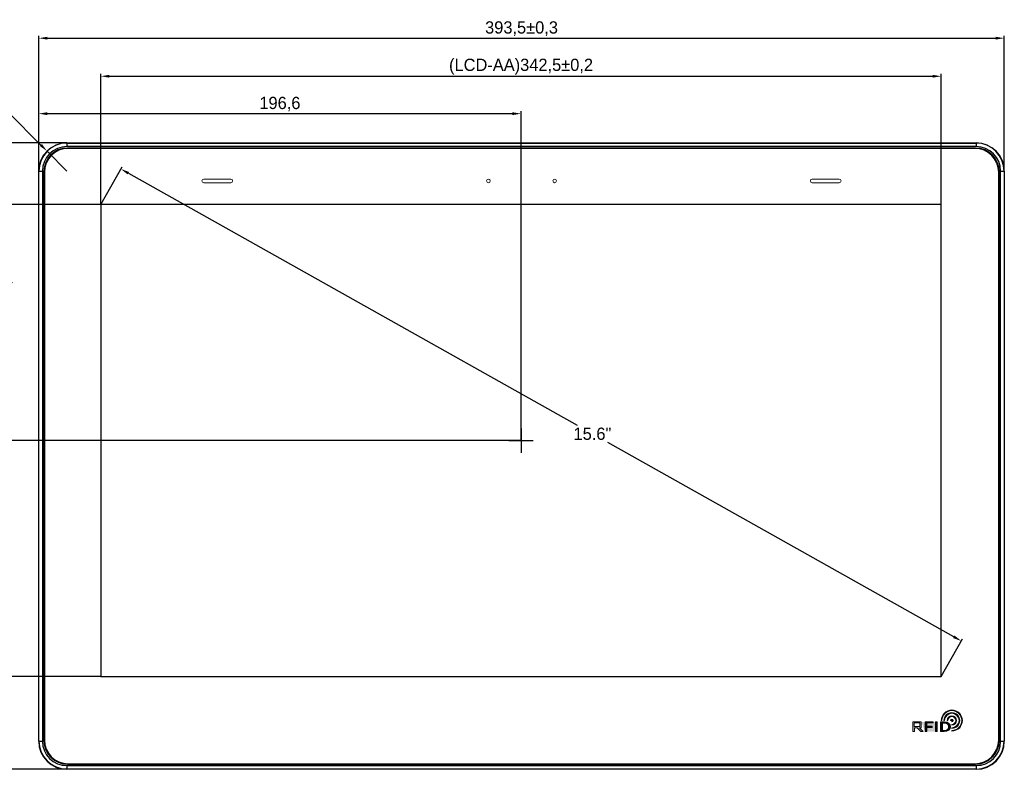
# Model space of a CAD drawing. Header units: millimetres. Extents: x 341 to 2770, y 512 to 8340.
# Tile 16 of 24: x 1678 to 2079, y 7725 to 8031. Entities that reach past the tile are written whole.
import ezdxf

# ---------------------------------------------------------------- set-up
doc = ezdxf.new("R2010")
doc.units = ezdxf.units.MM
doc.header["$LTSCALE"] = 5
doc.header["$PDSIZE"] = -1
doc.layers.add('layer 1', color=7, linetype='Continuous')
doc.layers.add('LENS', color=1, linetype='Continuous', lineweight=15)
doc.dimstyles.new('ISO-25', dxfattribs={"dimtxt": 2.5, "dimasz": 2.5, "dimexe": 1.25, "dimexo": 0.625, "dimtad": 1, "dimtxsty": 'Standard', "dimcen": 2.5, "dimadec": 0, "dimazin": 0, "dimtfac": 1, "dimtmove": 0, "dimatfit": 3, "dimfxl": 1, "dimarcsym": 0})
doc.dimstyles.new('ISO-25$0', dxfattribs={"dimtxt": 7, "dimasz": 1.5, "dimexe": 0.3, "dimexo": 0.2, "dimgap": 0.2, "dimtad": 0, "dimzin": 1, "dimdsep": 46, "dimtxsty": 'Standard', "dimcen": 0.5, "dimadec": 0, "dimazin": 0, "dimtp": 1.2, "dimtm": 1.2, "dimtfac": 1, "dimtmove": 0, "dimatfit": 3, "dimfxl": 1, "dimtolj": 1, "dimarcsym": 0})

# ---------------------------------------------------------------- blocks, each defined once
blk = doc.blocks.new('*D799')
at = {"color": 0, "lineweight": -2}
for p, q in [((1685.5, 7969.41), (1685.5, 8024.6)), ((1689, 8023.6), (2075.5, 8023.6)), ((2079, 7969.41), (2079, 8024.6))]:
    blk.add_line(p, q, dxfattribs=at)
at = {"color": 0}
for points in [[(1689, 8024.18), (1689, 8023.02), (1685.5, 8023.6)], [(2075.5, 8024.18), (2075.5, 8023.02), (2079, 8023.6)]]:
    blk.add_solid(points, dxfattribs=at)
at = {"layer": 'Defpoints', "color": 0}
for p in [(2079, 8023.6), (1685.5, 7969.41), (2079, 7969.41)]:
    blk.add_point(p, dxfattribs=at)
at = {"color": 0, "insert": (1882.25, 8027.52), "char_height": 5, "attachment_point": 5}
blk.add_mtext('393,5±0,3', dxfattribs=at)
blk = doc.blocks.new('*D800')
at = {"color": 0, "lineweight": -2}
for p, q in [((1697, 7980.91), (1631.93, 7980.91)), ((1632.93, 7977.41), (1632.93, 7872.91)), ((1632.93, 7728.91), (1632.93, 7833.41)), ((1697, 7725.41), (1631.93, 7725.41))]:
    blk.add_line(p, q, dxfattribs=at)
at = {"color": 0}
for points in [[(1632.34, 7977.41), (1633.51, 7977.41), (1632.93, 7980.91)], [(1632.34, 7728.91), (1633.51, 7728.91), (1632.93, 7725.41)]]:
    blk.add_solid(points, dxfattribs=at)
at = {"layer": 'Defpoints', "color": 0}
for p in [(1697, 7980.91), (1632.93, 7725.41), (1697, 7725.41)]:
    blk.add_point(p, dxfattribs=at)
at = {"color": 0, "insert": (1632.93, 7853.16), "char_height": 5, "attachment_point": 5, "rotation": 90}
blk.add_mtext('255,5±0,3', dxfattribs=at)
blk = doc.blocks.new('*D801')
at = {"color": 0, "lineweight": -2}
for p, q in [((1685.5, 7969.41), (1685.5, 7993.81)), ((1882.05, 7859.55), (1882.05, 7993.81)), ((1878.55, 7992.81), (1689, 7992.81))]:
    blk.add_line(p, q, dxfattribs=at)
at = {"color": 0}
for points in [[(1689, 7993.4), (1689, 7992.23), (1685.5, 7992.81)], [(1878.55, 7993.4), (1878.55, 7992.23), (1882.05, 7992.81)]]:
    blk.add_solid(points, dxfattribs=at)
at = {"layer": 'Defpoints', "color": 0}
for p in [(1685.5, 7992.81), (1685.5, 7969.41), (1882.05, 7859.55)]:
    blk.add_point(p, dxfattribs=at)
at = {"color": 0, "insert": (1783.78, 7996.73), "char_height": 5, "attachment_point": 5}
blk.add_mtext('196,6', dxfattribs=at)
blk = doc.blocks.new('*D802')
at = {"color": 0, "lineweight": -2}
for p, q in [((1697, 7980.91), (1670.95, 7980.91)), ((1671.95, 7977.41), (1671.95, 7929.98)), ((1671.95, 7863.05), (1671.95, 7910.48)), ((1882.05, 7859.55), (1670.95, 7859.55))]:
    blk.add_line(p, q, dxfattribs=at)
at = {"color": 0}
for points in [[(1671.37, 7977.41), (1672.53, 7977.41), (1671.95, 7980.91)], [(1671.37, 7863.05), (1672.53, 7863.05), (1671.95, 7859.55)]]:
    blk.add_solid(points, dxfattribs=at)
at = {"layer": 'Defpoints', "color": 0}
for p in [(1671.95, 7980.91), (1697, 7980.91), (1882.05, 7859.55)]:
    blk.add_point(p, dxfattribs=at)
at = {"color": 0, "insert": (1671.95, 7920.23), "char_height": 5, "attachment_point": 5, "rotation": 90}
blk.add_mtext('121,4', dxfattribs=at)
blk = doc.blocks.new('*D803')
at = {"color": 0, "lineweight": -2}
for p, q in [((1710.8, 7955.72), (1719.46, 7971.12)), ((1722.02, 7968.53), (1904.91, 7865.74)), ((2058.41, 7779.46), (1917.36, 7858.74)), ((2053.3, 7763.22), (2061.96, 7778.62))]:
    blk.add_line(p, q, dxfattribs=at)
at = {"color": 0}
for points in [[(1722.3, 7969.04), (1721.73, 7968.03), (1718.97, 7970.25)], [(2058.7, 7779.97), (2058.13, 7778.96), (2061.47, 7777.75)]]:
    blk.add_solid(points, dxfattribs=at)
at = {"layer": 'Defpoints', "color": 0}
for p in [(1710.8, 7955.72), (2061.47, 7777.75), (2053.3, 7763.22)]:
    blk.add_point(p, dxfattribs=at)
at = {"color": 0, "insert": (1911.14, 7862.24), "char_height": 5, "attachment_point": 5}
blk.add_mtext('15.6"', dxfattribs=at)
blk = doc.blocks.new('*D804')
at = {"color": 0, "lineweight": -2}
for p, q in [((1710.8, 7955.72), (1710.8, 8009.07)), ((1714.3, 8008.07), (2049.8, 8008.07)), ((2053.3, 7955.72), (2053.3, 8009.07))]:
    blk.add_line(p, q, dxfattribs=at)
at = {"color": 0}
for points in [[(1714.3, 8008.66), (1714.3, 8007.49), (1710.8, 8008.07)], [(2049.8, 8008.66), (2049.8, 8007.49), (2053.3, 8008.07)]]:
    blk.add_solid(points, dxfattribs=at)
at = {"layer": 'Defpoints', "color": 0}
for p in [(2053.3, 8008.07), (1710.8, 7955.72), (2053.3, 7955.72)]:
    blk.add_point(p, dxfattribs=at)
at = {"color": 0, "insert": (1882.05, 8011.99), "char_height": 5, "attachment_point": 5}
blk.add_mtext('(LCD-AA)342,5±0,2', dxfattribs=at)
blk = doc.blocks.new('*D805')
at = {"color": 0, "lineweight": -2}
for p, q in [((1710.8, 7955.72), (1654.13, 7955.72)), ((1655.13, 7952.22), (1655.13, 7896.72)), ((1655.13, 7766.72), (1655.13, 7822.22)), ((1710.8, 7763.22), (1654.13, 7763.22))]:
    blk.add_line(p, q, dxfattribs=at)
at = {"color": 0}
for points in [[(1654.55, 7952.22), (1655.72, 7952.22), (1655.13, 7955.72)], [(1654.55, 7766.72), (1655.72, 7766.72), (1655.13, 7763.22)]]:
    blk.add_solid(points, dxfattribs=at)
at = {"layer": 'Defpoints', "color": 0}
for p in [(1710.8, 7955.72), (1655.13, 7763.22), (1710.8, 7763.22)]:
    blk.add_point(p, dxfattribs=at)
at = {"color": 0, "insert": (1655.13, 7859.47), "char_height": 5, "attachment_point": 5, "rotation": 90}
blk.add_mtext('(LCD-AA)192,5±0,2', dxfattribs=at)
blk = doc.blocks.new('*D810')
at = {"color": 0, "lineweight": -2}
for p, q in [((1654.61, 7993.31), (1673.11, 7993.31)), ((1673.11, 7993.31), (1686.4, 7980.02)), ((1697, 7969.41), (1688.87, 7977.55))]:
    blk.add_line(p, q, dxfattribs=at)
at = {"color": 0}
blk.add_solid([(1686.81, 7980.43), (1685.98, 7979.61), (1688.87, 7977.55)], dxfattribs=at)
at = {"layer": 'Defpoints', "color": 0}
for p in [(1688.87, 7977.55), (1697, 7969.41)]:
    blk.add_point(p, dxfattribs=at)
at = {"color": 0, "insert": (1663.36, 7997.22), "char_height": 5, "attachment_point": 5}
blk.add_mtext('R11,5', dxfattribs=at)

msp = doc.modelspace()

# ---------------------------------------------------------------- hatches: boundary and pattern name
at = {"lineweight": 0}
h = msp.add_hatch(color=256, dxfattribs=at)
h.paths.add_polyline_path([(2053.3, 7745.32), (2053.6, 7745.32, -2.414214), (2057.62, 7741.31), (2057.62, 7741.01, 2.414214)])
h.paths.add_polyline_path([(2057.62, 7742.38), (2057.62, 7742.08, 2.414214), (2054.38, 7745.32), (2054.68, 7745.32, -2.414214)], flags=17)
h.paths.add_polyline_path([(2057.62, 7743.74), (2057.62, 7743.44, 2.414214), (2055.74, 7745.32), (2056.04, 7745.32, -2.414214)], flags=16)
h = msp.add_hatch(color=256, dxfattribs=at)
h.paths.add_polyline_path([(2042.23, 7742.94), (2042.23, 7744.35), (2044.62, 7744.35), (2044.62, 7742.94)], flags=16)
h.paths.add_polyline_path([(2042.36, 7740.83), (2042.36, 7742.38), (2043.53, 7742.38), (2044.94, 7740.83), (2045.88, 7740.83), (2044.48, 7742.38), (2045.18, 7742.38), (2045.18, 7744.77), (2041.66, 7744.77), (2041.66, 7740.83)], flags=17)
edge = h.paths.add_edge_path()
edge.add_line((2049.96, 7744.77), (2046.7, 7744.77))
edge.add_line((2050.94, 7744.77), (2051.64, 7744.77))
edge.add_line((2050.94, 7740.83), (2050.94, 7744.77))
edge.add_line((2051.65, 7740.83), (2050.94, 7740.83))
edge.add_line((2051.64, 7744.77), (2051.65, 7740.83))
edge.add_line((2046.7, 7740.83), (2047.43, 7740.83))
edge.add_line((2047.43, 7742.52), (2047.43, 7740.83))
edge.add_line((2047.43, 7742.52), (2049.54, 7742.52))
edge.add_line((2049.54, 7743.08), (2049.54, 7742.52))
edge.add_line((2047.43, 7743.08), (2049.54, 7743.08))
edge.add_line((2047.43, 7743.08), (2047.43, 7744.33))
edge.add_line((2049.96, 7744.33), (2047.43, 7744.33))
edge.add_line((2049.96, 7744.77), (2049.96, 7744.33))
edge.add_line((2046.7, 7740.83), (2046.7, 7744.77))
edge.add_line((2041.66, 7744.77), (2045.18, 7744.77))
for points in [[(2047.43, 7742.52), (2049.54, 7742.52), (2049.54, 7743.08), (2047.43, 7743.08), (2047.43, 7744.33), (2049.96, 7744.33), (2049.96, 7744.77), (2046.7, 7744.77), (2046.7, 7740.83), (2047.43, 7740.83)], [(2050.94, 7740.83), (2051.65, 7740.83), (2051.64, 7744.77), (2050.94, 7744.77)], [(2057.62, 7745.32), (2057.62, 7744.81, 2.414214), (2057.11, 7745.32)]]:
    msp.add_hatch(color=256, dxfattribs=at).paths.add_polyline_path(points)
h = msp.add_hatch(color=256, dxfattribs=at)
edge = h.paths.add_edge_path()
edge.add_spline(control_points=[(2053.05, 7744.15), (2053.05, 7743.6), (2053.05, 7742.77), (2053.05, 7742.08)], knot_values=[0.7, 0.7, 0.7, 0.7, 0.849997, 0.849997, 0.849997, 0.849997], degree=3, periodic=0)
edge.add_spline(control_points=[(2053.05, 7742.08), (2053.05, 7741.38), (2053.05, 7740.83), (2053.05, 7740.83), (2053.05, 7740.83), (2054.44, 7740.83), (2054.44, 7740.83)], knot_values=[0.849997, 0.849997, 0.849997, 0.849997, 1, 1, 1, 1.2, 1.2, 1.2, 1.2], degree=3, periodic=0)
edge.add_spline(control_points=[(2054.44, 7740.83), (2058.05, 7740.83), (2057.79, 7744.77), (2054.6, 7744.77), (2054.6, 7744.77), (2054.6, 7744.77), (2054.38, 7744.77), (2054.11, 7744.77)], knot_values=[0.2, 0.2, 0.2, 0.2, 0.4, 0.4, 0.4, 0.4, 0.475005, 0.475005, 0.475005, 0.475005], degree=3, periodic=0)
edge.add_spline(control_points=[(2054.11, 7744.77), (2053.84, 7744.77), (2053.51, 7744.77), (2053.3, 7744.77)], knot_values=[0.475005, 0.475005, 0.475005, 0.475005, 0.550003, 0.550003, 0.550003, 0.550003], degree=3, periodic=0)
edge.add_spline(control_points=[(2053.3, 7744.77), (2053.24, 7744.77), (2053.19, 7744.77), (2053.16, 7744.77)], knot_values=[0.550003, 0.550003, 0.550003, 0.550003, 0.568753, 0.568753, 0.568753, 0.568753], degree=3, periodic=0)
edge.add_spline(control_points=[(2053.16, 7744.77), (2053.12, 7744.77), (2053.09, 7744.77), (2053.07, 7744.77)], knot_values=[0.568753, 0.568753, 0.568753, 0.568753, 0.587502, 0.587502, 0.587502, 0.587502], degree=3, periodic=0)
edge.add_spline(control_points=[(2053.07, 7744.77), (2053.07, 7744.77), (2053.06, 7744.77), (2053.06, 7744.77)], knot_values=[0.587502, 0.587502, 0.587502, 0.587502, 0.59219, 0.59219, 0.59219, 0.59219], degree=3, periodic=0)
edge.add_spline(control_points=[(2053.05, 7744.77), (2053.05, 7744.77), (2053.05, 7744.77), (2053.05, 7744.77), (2053.05, 7744.77), (2053.05, 7744.77), (2053.05, 7744.77), (2053.05, 7744.77)], knot_values=[0.599953, 0.599953, 0.599953, 0.599953, 0.6, 0.6, 0.6, 0.6, 0.600246, 0.600246, 0.600246, 0.600246], degree=3, periodic=0)
edge.add_spline(control_points=[(2053.05, 7744.77), (2053.05, 7744.77), (2053.05, 7744.77), (2053.05, 7744.77)], knot_values=[0.600246, 0.600246, 0.600246, 0.600246, 0.600393, 0.600393, 0.600393, 0.600393], degree=3, periodic=0)
edge.add_spline(control_points=[(2053.05, 7744.77), (2053.05, 7744.77), (2053.05, 7744.77), (2053.05, 7744.77)], knot_values=[0.600979, 0.600979, 0.600979, 0.600979, 0.601564, 0.601564, 0.601564, 0.601564], degree=3, periodic=0)
edge.add_spline(control_points=[(2053.05, 7744.77), (2053.05, 7744.77), (2053.05, 7744.77), (2053.05, 7744.77)], knot_values=[0.601564, 0.601564, 0.601564, 0.601564, 0.603908, 0.603908, 0.603908, 0.603908], degree=3, periodic=0)
edge.add_spline(control_points=[(2053.05, 7744.77), (2053.05, 7744.77), (2053.05, 7744.77), (2053.05, 7744.76)], knot_values=[0.603908, 0.603908, 0.603908, 0.603908, 0.606252, 0.606252, 0.606252, 0.606252], degree=3, periodic=0)
edge.add_spline(control_points=[(2053.05, 7744.76), (2053.05, 7744.76), (2053.05, 7744.76), (2053.05, 7744.75)], knot_values=[0.606252, 0.606252, 0.606252, 0.606252, 0.615627, 0.615627, 0.615627, 0.615627], degree=3, periodic=0)
edge.add_spline(control_points=[(2053.05, 7744.75), (2053.05, 7744.74), (2053.05, 7744.73), (2053.05, 7744.72)], knot_values=[0.615627, 0.615627, 0.615627, 0.615627, 0.625001, 0.625001, 0.625001, 0.625001], degree=3, periodic=0)
edge.add_spline(control_points=[(2053.05, 7744.72), (2053.05, 7744.68), (2053.05, 7744.61), (2053.05, 7744.51)], knot_values=[0.625001, 0.625001, 0.625001, 0.625001, 0.662501, 0.662501, 0.662501, 0.662501], degree=3, periodic=0)
edge.add_spline(control_points=[(2053.05, 7744.51), (2053.05, 7744.41), (2053.05, 7744.29), (2053.05, 7744.15)], knot_values=[0.662501, 0.662501, 0.662501, 0.662501, 0.7, 0.7, 0.7, 0.7], degree=3, periodic=0)
edge = h.paths.add_edge_path(flags=16)
edge.add_spline(control_points=[(2053.76, 7744.28), (2053.76, 7744.28), (2053.76, 7741.25), (2053.76, 7741.25)], knot_values=[0, 0, 0, 0, 0.25, 0.25, 0.25, 0.25], degree=3, periodic=0)
edge.add_spline(control_points=[(2053.76, 7741.25), (2054.96, 7741.25), (2056.31, 7741.25), (2056.3, 7742.8)], knot_values=[0.5, 0.5, 0.5, 0.5, 1, 1, 1, 1], degree=3, periodic=0)
edge.add_spline(control_points=[(2056.3, 7742.8), (2056.35, 7744.22), (2054.93, 7744.28), (2053.76, 7744.28)], knot_values=[0.25, 0.25, 0.25, 0.25, 0.5, 0.5, 0.5, 0.5], degree=3, periodic=0)

# ---------------------------------------------------------------- linework, layer by layer
at = {"color": 7, "linetype": 'Continuous', "lineweight": 25}
for p, q in [((1697, 7980.91), (1697, 7980.83)), ((1697, 7980.91), (2067.5, 7980.91)), ((1697, 7980.83), (1697, 7979.41)), ((1697, 7980.83), (2067.5, 7980.83)), ((2067.5, 7979.41), (1697, 7979.41)), ((2067.3, 7978.81), (1697.2, 7978.81)), ((1697.2, 7978.77), (1697.2, 7978.81)), ((2067.3, 7978.77), (1697.2, 7978.77)), ((2067.05, 7978.63), (1697.45, 7978.63)), ((2067.3, 7978.77), (2067.3, 7978.81)), ((2067.5, 7980.83), (2067.5, 7980.91)), ((2067.5, 7980.83), (2067.5, 7979.41)), ((1685.5, 7736.91), (1685.5, 7969.41)), ((1685.59, 7969.41), (1685.5, 7969.41)), ((1685.59, 7736.91), (1685.59, 7969.41)), ((1685.59, 7969.41), (1687, 7969.41)), ((1687, 7969.41), (1687, 7736.91)), ((1687.6, 7969.21), (1687.6, 7737.11)), ((1687.65, 7969.21), (1687.6, 7969.21)), ((1687.65, 7969.21), (1687.65, 7737.11)), ((2076.86, 7737.11), (2076.86, 7969.21)), ((2076.86, 7969.21), (2076.9, 7969.21)), ((2076.9, 7737.11), (2076.9, 7969.21)), ((2077.5, 7736.91), (2077.5, 7969.41)), ((2077.5, 7969.41), (2078.91, 7969.41)), ((2078.91, 7969.41), (2078.91, 7736.91)), ((2079, 7969.41), (2078.91, 7969.41)), ((2079, 7969.41), (2079, 7736.91)), ((1687.78, 7968.96), (1687.78, 7737.36)), ((2076.72, 7737.36), (2076.72, 7968.96)), ((2053.3, 7955.72), (1710.8, 7955.72)), ((1710.8, 7955.72), (1710.8, 7763.22)), ((2053.3, 7763.22), (2053.3, 7955.72)), ((1710.8, 7763.22), (2053.3, 7763.22)), ((1685.5, 7736.91), (1685.59, 7736.91)), ((1685.59, 7736.91), (1687, 7736.91)), ((1687.65, 7737.11), (1687.6, 7737.11)), ((2076.86, 7737.11), (2076.9, 7737.11)), ((2077.5, 7736.91), (2078.91, 7736.91)), ((2078.91, 7736.91), (2079, 7736.91)), ((1697, 7726.91), (1697, 7725.5)), ((1697, 7726.91), (2067.5, 7726.91)), ((2067.5, 7725.5), (1697, 7725.5)), ((1697, 7725.5), (1697, 7725.41)), ((2067.5, 7725.41), (1697, 7725.41)), ((1697.2, 7727.56), (1697.2, 7727.51)), ((1697.2, 7727.56), (2067.3, 7727.56)), ((1697.2, 7727.51), (2067.3, 7727.51)), ((1697.45, 7727.69), (2067.05, 7727.69)), ((2067.3, 7727.56), (2067.3, 7727.51)), ((2067.5, 7726.91), (2067.5, 7725.5)), ((2067.5, 7725.41), (2067.5, 7725.5))]:
    msp.add_line(p, q, dxfattribs=at)
for p, q in [((1882.05, 7864.47), (1882.05, 7854.47)), ((1877.05, 7859.55), (1887.05, 7859.55))]:
    msp.add_line(p, q)
at = {"lineweight": 0}
for p, q in [((2041.66, 7744.77), (2045.18, 7744.77)), ((2041.66, 7744.77), (2041.66, 7740.83)), ((2041.66, 7744.77), (2045.18, 7744.77)), ((2045.18, 7744.77), (2045.18, 7742.38)), ((2050.94, 7740.83), (2050.94, 7744.77)), ((2050.94, 7744.77), (2051.64, 7744.77)), ((2051.64, 7744.77), (2051.65, 7740.83)), ((2053.3, 7745.32), (2053.6, 7745.32)), ((2054.38, 7745.32), (2054.68, 7745.32)), ((2055.74, 7745.32), (2056.04, 7745.32)), ((2057.11, 7745.32), (2057.62, 7745.32)), ((2057.62, 7745.32), (2057.62, 7744.81)), ((2041.66, 7740.83), (2042.36, 7740.83)), ((2042.23, 7744.35), (2044.62, 7744.35)), ((2042.23, 7742.94), (2042.23, 7744.35)), ((2044.62, 7742.94), (2042.23, 7742.94)), ((2043.53, 7742.38), (2042.36, 7742.38)), ((2042.36, 7740.83), (2042.36, 7742.38)), ((2043.53, 7742.38), (2044.94, 7740.83)), ((2045.18, 7742.38), (2044.48, 7742.38)), ((2044.48, 7742.38), (2045.88, 7740.83)), ((2044.62, 7744.35), (2044.62, 7742.94)), ((2045.88, 7740.83), (2044.94, 7740.83)), ((2051.65, 7740.83), (2050.94, 7740.83)), ((2057.62, 7743.74), (2057.62, 7743.44)), ((2057.62, 7742.38), (2057.62, 7742.08)), ((2057.62, 7741.31), (2057.62, 7741.01))]:
    msp.add_line(p, q, dxfattribs=at)
msp.add_lwpolyline([(2047.43, 7743.08), (2047.43, 7744.33), (2049.96, 7744.33), (2049.96, 7744.77), (2046.7, 7744.77), (2046.7, 7740.83), (2047.43, 7740.83), (2047.43, 7742.52), (2049.54, 7742.52), (2049.54, 7743.08), (2047.43, 7743.08)], dxfattribs=at)
at = {"color": 7, "lineweight": 0}
for centre in [(1868.75, 7965.41), (1895.75, 7965.41)]:
    msp.add_circle(centre, 0.75, dxfattribs=at)
at = {"color": 7, "linetype": 'Continuous', "lineweight": 25}
for centre, radius, start, end in [((1697, 7969.41), 11.5, 90, 180), ((1697, 7969.41), 11.41, 90, 180), ((1697, 7969.41), 10, 90, 180), ((1697.2, 7969.21), 9.6, 90, 180), ((1697.2, 7969.21), 9.56, 90, 180), ((1697.45, 7968.96), 9.67, 90, 180), ((2067.05, 7968.96), 9.67, 0, 90), ((2067.3, 7969.21), 9.6, 0, 90), ((2067.3, 7969.21), 9.56, 0, 90), ((2067.5, 7969.41), 11.5, 0, 90), ((2067.5, 7969.41), 11.41, 0, 90), ((2067.5, 7969.41), 10, 0, 90), ((1697, 7736.91), 11.5, 180, 270), ((1697, 7736.91), 11.41, 180, 270), ((1697, 7736.91), 10, 180, 270), ((1697.2, 7737.11), 9.6, 180, 270), ((1697.2, 7737.11), 9.56, 180, 270), ((1697.45, 7737.36), 9.67, 180, 270), ((2067.05, 7737.36), 9.67, 270, 0), ((2067.3, 7737.11), 9.6, 270, 0), ((2067.3, 7737.11), 9.56, 270, 0), ((2067.5, 7736.91), 10, 270, 0), ((2067.5, 7736.91), 11.41, 270, 0), ((2067.5, 7736.91), 11.5, 270, 0)]:
    msp.add_arc(centre, radius, start, end, dxfattribs=at)
at = {"lineweight": 0}
for radius in [4.32, 4.02, 3.24, 2.94, 1.88, 1.58, 0.512]:
    msp.add_arc((2057.62, 7745.32), radius, 270, 180, dxfattribs=at)
at = {"layer": 'layer 1', "color": 253, "lineweight": 0}
for points, knots in [([(2053.05, 7740.83), (2053.05, 7740.83), (2054.44, 7740.83), (2054.44, 7740.83), (2054.44, 7740.83), (2058.05, 7740.83), (2057.79, 7744.77), (2054.6, 7744.77), (2054.6, 7744.77), (2054.6, 7744.77), (2053.05, 7744.77), (2053.05, 7744.77), (2053.05, 7744.77), (2053.05, 7744.77), (2053.05, 7740.83), (2053.05, 7740.83)], [0, 0, 0, 0, 0.2, 0.2, 0.2, 0.2, 0.4, 0.4, 0.4, 0.4, 0.6, 0.6, 0.6, 0.6, 1, 1, 1, 1]), ([(2053.76, 7741.25), (2053.76, 7741.25), (2053.76, 7744.28), (2053.76, 7744.28), (2053.76, 7744.28), (2054.93, 7744.28), (2056.35, 7744.22), (2056.3, 7742.8), (2056.3, 7742.8), (2056.31, 7741.25), (2054.96, 7741.25), (2053.76, 7741.25)], [0, 0, 0, 0, 0.25, 0.25, 0.25, 0.25, 0.5, 0.5, 0.5, 0.5, 1, 1, 1, 1])]:
    msp.add_open_spline(points, degree=3, knots=knots, dxfattribs=at)
at = {"layer": 'LENS', "color": 7, "lineweight": 0}
for points in [[(1763.75, 7964.66, 1), (1763.75, 7966.16), (1752.75, 7966.16, 1), (1752.75, 7964.66)], [(2011.75, 7964.66, 1), (2011.75, 7966.16), (2000.75, 7966.16, 1), (2000.75, 7964.66)]]:
    msp.add_lwpolyline(points, format="xyb", close=True, dxfattribs=at)

# ---------------------------------------------------------------- dimensions: what is measured, and where the dimension line sits
at = {"color": 0}
for base, p1, p2, override, picture, middle in [((2079, 8023.6), (1685.5, 7969.41), (2079, 7969.41), {"dimtxt": 5, "dimasz": 3.5, "dimexe": 1, "dimexo": 0, "dimgap": 1, "dimtad": 1, "dimtih": 1, "dimtoh": 1, "dimdec": 1, "dimzin": 0, "dimdsep": 44, "dimcen": 2.5, "dimadec": 2, "dimtol": 1, "dimtp": 0.3, "dimtm": 0.3, "dimtdec": 1, "dimtolj": 0, "dimtzin": 0}, '*D799', (1882.25, 8027.52)), ((2053.3, 8008.07), (1710.8, 7955.72), (2053.3, 7955.72), {"dimtxt": 5, "dimasz": 3.5, "dimexe": 1, "dimexo": 0, "dimgap": 1, "dimtad": 1, "dimtih": 1, "dimtoh": 1, "dimdec": 1, "dimzin": 0, "dimdsep": 44, "dimpost": '(LCD-AA)<>', "dimcen": 2.5, "dimadec": 2, "dimtol": 1, "dimtp": 0.2, "dimtm": 0.2, "dimtdec": 1, "dimtolj": 0, "dimtzin": 0}, '*D804', (1882.05, 8011.99)), ((1685.5018391, 7992.81292112), (1882.0518391, 7859.54613779), (1685.5018391, 7969.41390985), {"dimtxt": 5, "dimasz": 3.5, "dimexe": 1, "dimexo": 0, "dimgap": 1, "dimtad": 1, "dimtih": 1, "dimtoh": 1, "dimdec": 1, "dimzin": 0, "dimdsep": 44, "dimcen": 2.5, "dimadec": 2, "dimtp": 0.2, "dimtm": 0.2, "dimtdec": 1, "dimtolj": 0, "dimtzin": 0}, '*D801', (1783.7768391, 7996.72958778))]:
    dim = msp.add_linear_dim(base=base, p1=p1, p2=p2, dimstyle='ISO-25$0', override=override, dxfattribs=at)
    dim.commit()
    dim.dimension.update_dxf_attribs({"geometry": picture, "text_midpoint": middle})
dim = msp.add_radius_dim(center=(1697, 7969.41), mpoint=(1688.87, 7977.55), dimstyle='ISO-25', override={"dimtxt": 5, "dimasz": 3.5, "dimexe": 1, "dimexo": 0, "dimgap": 1, "dimtih": 1, "dimtoh": 1, "dimdec": 1, "dimzin": 0, "dimadec": 2, "dimtp": 0.2, "dimtm": 0.2, "dimtdec": 1, "dimtzin": 0}, dxfattribs=at)
dim.commit()
dim.dimension.update_dxf_attribs({"geometry": '*D810', "text_midpoint": (1663.36, 7993.31), "dimtype": 164})
for base, p1, p2, override, picture, middle in [((1632.93, 7725.41), (1697, 7980.91), (1697, 7725.41), {"dimtxt": 5, "dimasz": 3.5, "dimexe": 1, "dimexo": 0, "dimgap": 1, "dimtad": 1, "dimtih": 1, "dimtoh": 1, "dimdec": 1, "dimzin": 0, "dimdsep": 44, "dimcen": 2.5, "dimadec": 2, "dimtol": 1, "dimtp": 0.3, "dimtm": 0.3, "dimtdec": 1, "dimtolj": 0, "dimtzin": 0}, '*D800', (1632.93, 7853.16)), ((1671.95, 7980.91), (1882.05, 7859.55), (1697, 7980.91), {"dimtxt": 5, "dimasz": 3.5, "dimexe": 1, "dimexo": 0, "dimgap": 1, "dimtad": 1, "dimtih": 1, "dimtoh": 1, "dimdec": 1, "dimzin": 0, "dimdsep": 44, "dimcen": 2.5, "dimadec": 2, "dimtol": 0, "dimlim": 0, "dimtp": 0.2, "dimtm": 0.2, "dimtdec": 1, "dimtolj": 0, "dimtzin": 0}, '*D802', (1671.95, 7920.23)), ((1655.13, 7763.22), (1710.8, 7955.72), (1710.8, 7763.22), {"dimtxt": 5, "dimasz": 3.5, "dimexe": 1, "dimexo": 0, "dimgap": 1, "dimtad": 1, "dimtih": 1, "dimtoh": 1, "dimdec": 1, "dimzin": 0, "dimdsep": 44, "dimpost": '(LCD-AA)<>', "dimcen": 2.5, "dimadec": 2, "dimtol": 1, "dimtp": 0.2, "dimtm": 0.2, "dimtdec": 1, "dimtolj": 0, "dimtzin": 0}, '*D805', (1655.13, 7859.47))]:
    dim = msp.add_linear_dim(base=base, p1=p1, p2=p2, angle=90, dimstyle='ISO-25$0', override=override, dxfattribs=at)
    dim.commit()
    dim.dimension.update_dxf_attribs({"geometry": picture, "text_midpoint": middle, "dimtype": 160, "text_rotation": 90})
dim = msp.add_linear_dim(base=(2061.47, 7777.75), p1=(1710.8, 7955.72), p2=(2053.3, 7763.22), angle=330.6621, text='15.6"', dimstyle='ISO-25$0', override={"dimtxt": 5, "dimasz": 3.5, "dimexe": 1, "dimexo": 0, "dimgap": 1, "dimtad": 1, "dimtih": 1, "dimtoh": 1, "dimdec": 1, "dimzin": 0, "dimdsep": 44, "dimcen": 2.5, "dimadec": 2, "dimtp": 0.2, "dimtm": 0.2, "dimtdec": 1, "dimtolj": 0, "dimtzin": 0}, dxfattribs=at)
dim.commit()
dim.dimension.update_dxf_attribs({"geometry": '*D803', "text_midpoint": (1911.14, 7862.24), "dimtype": 161})

doc.saveas('drawing.dxf')
